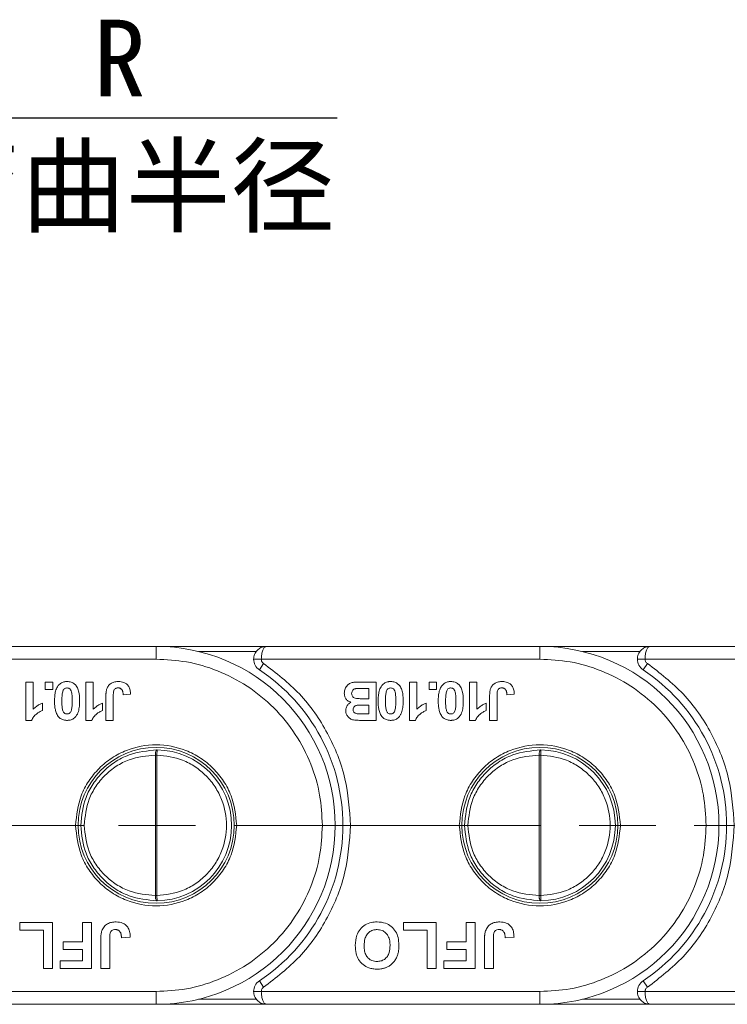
# Model space of a CAD drawing. Header units: millimetres. Extents: x 2698 to 3057, y -367 to -114.
# Tile 10 of 63: x 2834 to 2862, y -271 to -233. Entities that reach past the tile are written whole.
import ezdxf

# ---------------------------------------------------------------- set-up
doc = ezdxf.new("R2010")
doc.units = ezdxf.units.MM
doc.linetypes.add('ACAD_ISO08W100', pattern=[36, 24, -3, 6, -3])
doc.linetypes.add('CENTER', pattern=[0.6, 0.375, -0.075, 0.075, -0.075])
doc.layers.add('中心线', color=1, linetype='CENTER', lineweight=25)
doc.styles.add('18', font='仿宋_GB2312.ttf', dxfattribs={"height": 20})
doc.styles.get("Standard").update_dxf_attribs({"font": '仿宋_GB2312.ttf', "width": 0.8})
doc.dimstyles.new('ISO-10', dxfattribs={"dimtxt": 4, "dimasz": 2.5, "dimexe": 2, "dimexo": 0.625, "dimgap": 1.5, "dimtad": 1, "dimtoh": 1, "dimdsep": 46, "dimtxsty": 'Standard', "dimcen": 2.5, "dimadec": 0, "dimazin": 0, "dimtfac": 1, "dimtmove": 0, "dimatfit": 3, "dimfxl": 0, "dimarcsym": 0})

msp = doc.modelspace()

# ---------------------------------------------------------------- linework, layer by layer
at = {"color": 7, "linetype": 'Continuous', "lineweight": 15}
for p, q in [((2839.502, -257.045), (2828.813, -257.045)), ((2843.813, -257.045), (2839.502, -257.045)), ((2839.502, -257.045), (2839.502, -257.545)), ((2841.163, -257.245), (2843.413, -257.245)), ((2854.502, -257.045), (2843.813, -257.045)), ((2858.813, -257.045), (2854.502, -257.045)), ((2854.502, -257.045), (2854.502, -257.545)), ((2856.163, -257.245), (2858.413, -257.245)), ((2869.502, -257.045), (2858.813, -257.045)), ((2828.613, -257.545), (2839.502, -257.545)), ((2843.313, -257.545), (2843.613, -257.545)), ((2843.613, -257.545), (2854.502, -257.545)), ((2858.313, -257.545), (2858.613, -257.545)), ((2858.613, -257.545), (2869.502, -257.545)), ((2843.537, -257.962), (2843.703, -257.712)), ((2858.537, -257.962), (2858.703, -257.712)), ((2834.404, -258.439), (2834.693, -258.439)), ((2834.404, -259.939), (2834.404, -258.439)), ((2834.693, -258.439), (2834.693, -259.507)), ((2835.168, -258.439), (2835.457, -258.439)), ((2835.168, -258.728), (2835.168, -258.439)), ((2835.457, -258.728), (2835.168, -258.728)), ((2835.457, -258.439), (2835.457, -258.728)), ((2836.755, -259.939), (2836.755, -258.439)), ((2836.755, -258.439), (2837.043, -258.439)), ((2837.043, -258.439), (2837.043, -259.507)), ((2847.523, -258.689), (2847.818, -258.689)), ((2848.106, -258.439), (2847.598, -258.439)), ((2847.818, -258.689), (2847.818, -259.093)), ((2848.106, -258.439), (2848.106, -259.939)), ((2849.404, -258.439), (2849.693, -258.439)), ((2849.404, -259.939), (2849.404, -258.439)), ((2849.693, -258.439), (2849.693, -259.507)), ((2850.168, -258.439), (2850.457, -258.439)), ((2850.168, -258.728), (2850.168, -258.439)), ((2850.457, -258.728), (2850.168, -258.728)), ((2850.457, -258.439), (2850.457, -258.728)), ((2851.755, -258.439), (2852.043, -258.439)), ((2851.755, -259.939), (2851.755, -258.439)), ((2852.043, -258.439), (2852.043, -259.507)), ((2837.539, -259.939), (2837.539, -258.993)), ((2837.827, -258.968), (2837.827, -259.939)), ((2838.5, -258.92), (2838.212, -258.939)), ((2847.818, -259.093), (2847.561, -259.093)), ((2852.539, -259.939), (2852.539, -258.993)), ((2852.827, -258.968), (2852.827, -259.939)), ((2853.5, -258.92), (2853.212, -258.939)), ((2835.058, -259.266), (2835.058, -259.554)), ((2837.409, -259.266), (2837.409, -259.554)), ((2847.609, -259.343), (2847.818, -259.343)), ((2847.818, -259.343), (2847.818, -259.689)), ((2850.058, -259.266), (2850.058, -259.554)), ((2852.409, -259.266), (2852.409, -259.554)), ((2834.404, -259.939), (2834.635, -259.939)), ((2836.755, -259.939), (2836.986, -259.939)), ((2837.827, -259.939), (2837.539, -259.939)), ((2848.106, -259.939), (2847.502, -259.939)), ((2847.818, -259.689), (2847.635, -259.689)), ((2849.404, -259.939), (2849.635, -259.939)), ((2851.755, -259.939), (2851.986, -259.939)), ((2852.827, -259.939), (2852.539, -259.939)), ((2839.537, -261.095), (2839.535, -261.295)), ((2854.537, -261.095), (2854.535, -261.295)), ((2839.47, -261.295), (2839.47, -266.795)), ((2839.47, -261.295), (2839.535, -261.295)), ((2839.535, -261.295), (2839.535, -266.795)), ((2854.47, -261.295), (2854.47, -266.795)), ((2854.47, -261.295), (2854.535, -261.295)), ((2854.535, -261.295), (2854.535, -266.795)), ((2836.687, -264.045), (2836.552, -264.045)), ((2851.687, -264.045), (2851.552, -264.045)), ((2839.535, -266.795), (2839.47, -266.795)), ((2839.535, -266.795), (2839.537, -266.995)), ((2854.535, -266.795), (2854.47, -266.795)), ((2854.535, -266.795), (2854.537, -266.995)), ((2834.177, -268.145), (2834.177, -267.845)), ((2834.177, -267.845), (2835.446, -267.845)), ((2835.446, -267.845), (2835.446, -269.645)), ((2836.623, -267.845), (2836.969, -267.845)), ((2836.623, -268.607), (2836.623, -267.845)), ((2836.969, -267.845), (2836.969, -269.645)), ((2849.177, -267.845), (2850.446, -267.845)), ((2849.177, -268.145), (2849.177, -267.845)), ((2850.446, -267.845), (2850.446, -269.645)), ((2851.623, -267.845), (2851.969, -267.845)), ((2851.623, -268.607), (2851.623, -267.845)), ((2851.969, -267.845), (2851.969, -269.645)), ((2835.1, -268.145), (2834.177, -268.145)), ((2835.1, -269.645), (2835.1, -268.145)), ((2838.492, -268.422), (2838.146, -268.445)), ((2850.1, -268.145), (2849.177, -268.145)), ((2850.1, -269.645), (2850.1, -268.145)), ((2853.492, -268.422), (2853.146, -268.445)), ((2835.862, -268.907), (2835.862, -268.607)), ((2835.862, -268.607), (2836.623, -268.607)), ((2837.339, -269.645), (2837.339, -268.51)), ((2837.685, -268.48), (2837.685, -269.645)), ((2850.862, -268.907), (2850.862, -268.607)), ((2850.862, -268.607), (2851.623, -268.607)), ((2852.339, -269.645), (2852.339, -268.51)), ((2852.685, -268.48), (2852.685, -269.645)), ((2836.623, -268.907), (2835.862, -268.907)), ((2836.623, -269.345), (2836.623, -268.907)), ((2851.623, -268.907), (2850.862, -268.907)), ((2851.623, -269.345), (2851.623, -268.907)), ((2835.746, -269.645), (2835.746, -269.345)), ((2835.746, -269.345), (2836.623, -269.345)), ((2850.746, -269.645), (2850.746, -269.345)), ((2850.746, -269.345), (2851.623, -269.345)), ((2835.446, -269.645), (2835.1, -269.645)), ((2836.969, -269.645), (2835.746, -269.645)), ((2837.685, -269.645), (2837.339, -269.645)), ((2850.446, -269.645), (2850.1, -269.645)), ((2851.969, -269.645), (2850.746, -269.645)), ((2852.685, -269.645), (2852.339, -269.645)), ((2843.537, -270.129), (2843.703, -270.379)), ((2858.537, -270.129), (2858.703, -270.379)), ((2839.502, -270.545), (2828.613, -270.545)), ((2839.502, -270.545), (2839.502, -271.045)), ((2843.613, -270.545), (2843.313, -270.545)), ((2854.502, -270.545), (2843.613, -270.545)), ((2854.502, -270.545), (2854.502, -271.045)), ((2858.613, -270.545), (2858.313, -270.545)), ((2869.502, -270.545), (2858.613, -270.545)), ((2828.813, -271.045), (2839.502, -271.045)), ((2839.502, -271.045), (2843.813, -271.045)), ((2843.413, -270.845), (2841.163, -270.845)), ((2843.813, -271.045), (2854.502, -271.045)), ((2854.502, -271.045), (2858.813, -271.045)), ((2858.413, -270.845), (2856.163, -270.845)), ((2858.813, -271.045), (2869.502, -271.045))]:
    msp.add_line(p, q, dxfattribs=at)
for centre in [(2839.502, -264.045), (2854.502, -264.045)]:
    msp.add_circle(centre, 3.05, dxfattribs=at)
for centre, radius, start, end in [((2839.502, -264.045), 7, 270, 90), ((2854.502, -264.045), 7, 270, 90), ((2843.813, -257.545), 0.5, 180, 236.4427), ((2858.813, -257.545), 0.5, 180, 236.4427), ((2839.502, -264.045), 7.3, 303.5573, 56.4427), ((2854.502, -264.045), 7.3, 303.5573, 56.4427), ((2839.502, -264.045), 2.95, 270.6871, 89.3129), ((2854.502, -264.045), 2.95, 270.6871, 89.3129), ((2843.813, -270.545), 0.5, 123.5573, 180), ((2858.813, -270.545), 0.5, 123.5573, 180)]:
    msp.add_arc(centre, radius, start, end, dxfattribs=at)
for points, knots in [([(2843.313, -257.545), (2843.315, -257.514), (2843.318, -257.45), (2843.347, -257.356), (2843.393, -257.268), (2843.471, -257.172), (2843.574, -257.099), (2843.697, -257.053), (2843.773, -257.048), (2843.813, -257.045)], [0, 0, 0, 0, 0.11557, 0.23511, 0.359234, 0.48849, 0.700997, 0.839753, 1, 1, 1, 1]), ([(2843.813, -257.045), (2843.797, -257.048), (2843.767, -257.053), (2843.719, -257.099), (2843.676, -257.172), (2843.645, -257.268), (2843.627, -257.356), (2843.615, -257.45), (2843.614, -257.514), (2843.613, -257.545)], [0, 0, 0, 0, 0.160221, 0.298967, 0.511509, 0.64075, 0.764869, 0.884415, 1, 1, 1, 1]), ([(2858.313, -257.545), (2858.315, -257.514), (2858.318, -257.45), (2858.347, -257.356), (2858.393, -257.268), (2858.471, -257.172), (2858.574, -257.099), (2858.697, -257.053), (2858.773, -257.048), (2858.813, -257.045)], [0, 0, 0, 0, 0.11557, 0.23511, 0.359234, 0.48849, 0.700997, 0.839753, 1, 1, 1, 1]), ([(2858.813, -257.045), (2858.797, -257.048), (2858.767, -257.053), (2858.719, -257.099), (2858.676, -257.172), (2858.645, -257.268), (2858.627, -257.356), (2858.615, -257.45), (2858.614, -257.514), (2858.613, -257.545)], [0, 0, 0, 0, 0.1602207, 0.2989673, 0.5115092, 0.6407499, 0.764869, 0.8844146, 1, 1, 1, 1]), ([(2839.502, -257.545), (2839.898, -257.566), (2840.715, -257.61), (2841.926, -257.971), (2843.091, -258.571), (2844.13, -259.416), (2844.976, -260.456), (2845.575, -261.621), (2845.937, -262.832), (2845.98, -263.649), (2846.002, -264.045)], [0, 0, 0, 0, 0.116516, 0.240011, 0.368641, 0.5, 0.631359, 0.759989, 0.883484, 1, 1, 1, 1]), ([(2843.703, -257.712), (2843.69, -257.702), (2843.663, -257.682), (2843.635, -257.641), (2843.616, -257.595), (2843.614, -257.562), (2843.613, -257.545)], [0, 0, 0, 0, 0.249227, 0.499953, 0.749235, 1, 1, 1, 1]), ([(2854.502, -257.545), (2854.898, -257.566), (2855.715, -257.61), (2856.926, -257.971), (2858.091, -258.571), (2859.13, -259.416), (2859.976, -260.456), (2860.575, -261.621), (2860.937, -262.832), (2860.98, -263.649), (2861.002, -264.045)], [0, 0, 0, 0, 0.116516, 0.240011, 0.368641, 0.5, 0.631359, 0.759989, 0.883484, 1, 1, 1, 1]), ([(2858.703, -257.712), (2858.69, -257.702), (2858.663, -257.682), (2858.635, -257.641), (2858.616, -257.595), (2858.614, -257.562), (2858.613, -257.545)], [0, 0, 0, 0, 0.249227, 0.499953, 0.749235, 1, 1, 1, 1]), ([(2847.102, -264.045), (2847.058, -263.431), (2846.971, -262.182), (2846.26, -260.418), (2845.183, -258.85), (2844.191, -258.087), (2843.703, -257.712)], [0, 0, 0, 0, 0.246171, 0.5, 0.753829, 1, 1, 1, 1]), ([(2862.102, -264.045), (2862.058, -263.431), (2861.971, -262.182), (2861.26, -260.418), (2860.183, -258.85), (2859.191, -258.087), (2858.703, -257.712)], [0, 0, 0, 0, 0.246171, 0.5, 0.753829, 1, 1, 1, 1]), ([(2835.529, -259.179), (2835.531, -259.112), (2835.534, -258.983), (2835.566, -258.794), (2835.617, -258.655), (2835.666, -258.588), (2835.677, -258.572)], [0, 0, 0, 0, 0.315332, 0.60954, 0.905311, 1, 1, 1, 1]), ([(2835.677, -258.572), (2835.695, -258.553), (2835.729, -258.514), (2835.793, -258.471), (2835.862, -258.441), (2835.923, -258.427), (2835.976, -258.421), (2836.005, -258.42), (2836.019, -258.42)], [0, 0, 0, 0, 0.198198, 0.402912, 0.587132, 0.777233, 0.888271, 1, 1, 1, 1]), ([(2835.85, -258.817), (2835.856, -258.798), (2835.869, -258.758), (2835.905, -258.707), (2835.956, -258.678), (2835.995, -258.671), (2836.016, -258.67), (2836.019, -258.67)], [0, 0, 0, 0, 0.2541356, 0.511473, 0.7432956, 0.9551627, 1, 1, 1, 1]), ([(2836.019, -258.42), (2836.076, -258.425), (2836.179, -258.433), (2836.311, -258.512), (2836.416, -258.629), (2836.5, -258.857), (2836.506, -259.05), (2836.51, -259.182)], [0, 0, 0, 0, 0.163658, 0.30077, 0.437488, 0.617131, 1, 1, 1, 1]), ([(2836.019, -258.67), (2836.041, -258.672), (2836.079, -258.676), (2836.128, -258.704), (2836.168, -258.756), (2836.206, -258.857), (2836.219, -259.006), (2836.221, -259.121), (2836.221, -259.179)], [0, 0, 0, 0, 0.107873, 0.187625, 0.267851, 0.429991, 0.712205, 1, 1, 1, 1]), ([(2837.539, -258.993), (2837.539, -258.977), (2837.539, -258.943), (2837.541, -258.895), (2837.544, -258.847), (2837.551, -258.8), (2837.558, -258.754), (2837.567, -258.723), (2837.571, -258.708)], [0, 0, 0, 0, 0.17356, 0.347204, 0.509111, 0.671402, 0.835171, 1, 1, 1, 1]), ([(2837.571, -258.708), (2837.592, -258.663), (2837.633, -258.573), (2837.748, -258.479), (2837.887, -258.427), (2837.985, -258.422), (2838.037, -258.42)], [0, 0, 0, 0, 0.250131, 0.500424, 0.737579, 1, 1, 1, 1]), ([(2838.018, -258.67), (2837.993, -258.671), (2837.951, -258.673), (2837.899, -258.697), (2837.862, -258.733), (2837.829, -258.825), (2837.828, -258.906), (2837.827, -258.968)], [0, 0, 0, 0, 0.18477, 0.299721, 0.415218, 0.548197, 1, 1, 1, 1]), ([(2838.173, -258.752), (2838.166, -258.743), (2838.153, -258.724), (2838.128, -258.701), (2838.098, -258.684), (2838.069, -258.675), (2838.042, -258.67), (2838.026, -258.67), (2838.018, -258.67)], [0, 0, 0, 0, 0.186791, 0.379199, 0.55517, 0.738578, 0.868367, 1, 1, 1, 1]), ([(2838.037, -258.42), (2838.105, -258.425), (2838.216, -258.433), (2838.352, -258.511), (2838.442, -258.618), (2838.493, -258.761), (2838.498, -258.866), (2838.5, -258.92)], [0, 0, 0, 0, 0.260797, 0.425867, 0.59129, 0.792805, 1, 1, 1, 1]), ([(2838.212, -258.939), (2838.211, -258.928), (2838.21, -258.904), (2838.207, -258.871), (2838.202, -258.84), (2838.196, -258.81), (2838.187, -258.78), (2838.178, -258.762), (2838.173, -258.752)], [0, 0, 0, 0, 0.180506, 0.361241, 0.518043, 0.675328, 0.83608, 1, 1, 1, 1]), ([(2846.856, -258.874), (2846.863, -258.817), (2846.876, -258.705), (2846.966, -258.565), (2847.092, -258.474), (2847.187, -258.458), (2847.235, -258.449)], [0, 0, 0, 0, 0.2735428, 0.5385255, 0.7718929, 1, 1, 1, 1]), ([(2847.144, -258.887), (2847.147, -258.859), (2847.15, -258.813), (2847.186, -258.757), (2847.232, -258.721), (2847.274, -258.705), (2847.299, -258.7), (2847.305, -258.698)], [0, 0, 0, 0, 0.301028, 0.508382, 0.71537, 0.936658, 1, 1, 1, 1]), ([(2847.235, -258.449), (2847.251, -258.448), (2847.284, -258.445), (2847.351, -258.443), (2847.428, -258.441), (2847.516, -258.44), (2847.571, -258.439), (2847.598, -258.439)], [0, 0, 0, 0, 0.137451, 0.275017, 0.549913, 0.774954, 1, 1, 1, 1]), ([(2847.305, -258.698), (2847.323, -258.696), (2847.359, -258.692), (2847.413, -258.69), (2847.468, -258.689), (2847.505, -258.689), (2847.523, -258.689)], [0, 0, 0, 0, 0.248437, 0.498224, 0.749082, 1, 1, 1, 1]), ([(2848.178, -259.179), (2848.18, -259.112), (2848.183, -258.983), (2848.215, -258.794), (2848.266, -258.655), (2848.315, -258.588), (2848.327, -258.572)], [0, 0, 0, 0, 0.315332, 0.60954, 0.905311, 1, 1, 1, 1]), ([(2848.327, -258.572), (2848.344, -258.553), (2848.378, -258.514), (2848.442, -258.471), (2848.511, -258.441), (2848.572, -258.427), (2848.625, -258.421), (2848.654, -258.42), (2848.668, -258.42)], [0, 0, 0, 0, 0.198198, 0.402912, 0.587132, 0.777233, 0.888271, 1, 1, 1, 1]), ([(2848.499, -258.817), (2848.505, -258.798), (2848.518, -258.758), (2848.554, -258.707), (2848.605, -258.678), (2848.644, -258.671), (2848.665, -258.67), (2848.668, -258.67)], [0, 0, 0, 0, 0.254136, 0.511473, 0.743296, 0.955163, 1, 1, 1, 1]), ([(2848.668, -258.42), (2848.725, -258.425), (2848.828, -258.433), (2848.96, -258.512), (2849.065, -258.629), (2849.126, -258.794), (2849.155, -258.985), (2849.158, -259.116), (2849.159, -259.182)], [0, 0, 0, 0, 0.163542, 0.300556, 0.437178, 0.616694, 0.806563, 1, 1, 1, 1]), ([(2848.668, -258.67), (2848.69, -258.672), (2848.729, -258.676), (2848.777, -258.704), (2848.817, -258.756), (2848.855, -258.857), (2848.868, -259.006), (2848.87, -259.121), (2848.87, -259.179)], [0, 0, 0, 0, 0.107873, 0.187625, 0.267851, 0.429991, 0.712205, 1, 1, 1, 1]), ([(2850.529, -259.179), (2850.531, -259.112), (2850.534, -258.983), (2850.566, -258.794), (2850.617, -258.655), (2850.666, -258.588), (2850.677, -258.572)], [0, 0, 0, 0, 0.315332, 0.60954, 0.905311, 1, 1, 1, 1]), ([(2850.677, -258.572), (2850.695, -258.553), (2850.729, -258.514), (2850.793, -258.471), (2850.862, -258.441), (2850.923, -258.427), (2850.976, -258.421), (2851.005, -258.42), (2851.019, -258.42)], [0, 0, 0, 0, 0.198198, 0.402912, 0.587132, 0.777233, 0.888271, 1, 1, 1, 1]), ([(2850.85, -258.817), (2850.856, -258.798), (2850.869, -258.758), (2850.905, -258.707), (2850.956, -258.678), (2850.995, -258.671), (2851.016, -258.67), (2851.019, -258.67)], [0, 0, 0, 0, 0.2541356, 0.511473, 0.7432956, 0.9551627, 1, 1, 1, 1]), ([(2851.019, -258.42), (2851.076, -258.425), (2851.179, -258.433), (2851.311, -258.512), (2851.416, -258.629), (2851.5, -258.857), (2851.506, -259.05), (2851.51, -259.182)], [0, 0, 0, 0, 0.163658, 0.30077, 0.437488, 0.617131, 1, 1, 1, 1]), ([(2851.019, -258.67), (2851.041, -258.672), (2851.079, -258.676), (2851.128, -258.704), (2851.168, -258.756), (2851.206, -258.857), (2851.219, -259.006), (2851.221, -259.121), (2851.221, -259.179)], [0, 0, 0, 0, 0.107873, 0.187625, 0.267851, 0.429991, 0.712205, 1, 1, 1, 1]), ([(2852.539, -258.993), (2852.539, -258.977), (2852.539, -258.943), (2852.541, -258.895), (2852.544, -258.847), (2852.551, -258.8), (2852.558, -258.754), (2852.567, -258.723), (2852.571, -258.708)], [0, 0, 0, 0, 0.17356, 0.347204, 0.509111, 0.671402, 0.835171, 1, 1, 1, 1]), ([(2852.571, -258.708), (2852.592, -258.663), (2852.633, -258.573), (2852.748, -258.479), (2852.887, -258.427), (2852.985, -258.422), (2853.037, -258.42)], [0, 0, 0, 0, 0.250131, 0.500424, 0.737579, 1, 1, 1, 1]), ([(2853.018, -258.67), (2852.993, -258.671), (2852.951, -258.673), (2852.899, -258.697), (2852.862, -258.733), (2852.829, -258.825), (2852.828, -258.906), (2852.827, -258.968)], [0, 0, 0, 0, 0.18477, 0.299721, 0.415218, 0.548197, 1, 1, 1, 1]), ([(2853.173, -258.752), (2853.166, -258.743), (2853.153, -258.724), (2853.128, -258.701), (2853.098, -258.684), (2853.069, -258.675), (2853.042, -258.67), (2853.026, -258.67), (2853.018, -258.67)], [0, 0, 0, 0, 0.186791, 0.379199, 0.55517, 0.738578, 0.868367, 1, 1, 1, 1]), ([(2853.037, -258.42), (2853.105, -258.425), (2853.216, -258.433), (2853.352, -258.511), (2853.442, -258.618), (2853.493, -258.761), (2853.498, -258.866), (2853.5, -258.92)], [0, 0, 0, 0, 0.260797, 0.425867, 0.59129, 0.792805, 1, 1, 1, 1]), ([(2853.212, -258.939), (2853.211, -258.928), (2853.21, -258.904), (2853.207, -258.871), (2853.202, -258.84), (2853.196, -258.81), (2853.187, -258.78), (2853.178, -258.762), (2853.173, -258.752)], [0, 0, 0, 0, 0.180506, 0.361241, 0.518043, 0.675328, 0.83608, 1, 1, 1, 1]), ([(2835.676, -259.785), (2835.66, -259.762), (2835.626, -259.714), (2835.583, -259.612), (2835.55, -259.482), (2835.535, -259.353), (2835.53, -259.252), (2835.529, -259.203), (2835.529, -259.179)], [0, 0, 0, 0, 0.135635, 0.274835, 0.519526, 0.769892, 0.884878, 1, 1, 1, 1]), ([(2835.818, -259.179), (2835.818, -259.146), (2835.818, -259.096), (2835.821, -259.029), (2835.825, -258.968), (2835.831, -258.897), (2835.843, -258.844), (2835.85, -258.817)], [0, 0, 0, 0, 0.274633, 0.411949, 0.549338, 0.773806, 1, 1, 1, 1]), ([(2836.019, -259.689), (2835.998, -259.687), (2835.96, -259.683), (2835.912, -259.655), (2835.866, -259.597), (2835.831, -259.49), (2835.819, -259.341), (2835.818, -259.233), (2835.818, -259.179)], [0, 0, 0, 0, 0.104756, 0.185457, 0.266418, 0.46589, 0.731119, 1, 1, 1, 1]), ([(2836.221, -259.179), (2836.221, -259.212), (2836.221, -259.262), (2836.218, -259.329), (2836.214, -259.389), (2836.208, -259.461), (2836.195, -259.515), (2836.189, -259.542)], [0, 0, 0, 0, 0.273739, 0.410607, 0.547546, 0.772914, 1, 1, 1, 1]), ([(2836.51, -259.182), (2836.509, -259.215), (2836.508, -259.282), (2836.501, -259.383), (2836.487, -259.486), (2836.462, -259.589), (2836.425, -259.694), (2836.383, -259.755), (2836.361, -259.787)], [0, 0, 0, 0, 0.157873, 0.316094, 0.480864, 0.646911, 0.820617, 1, 1, 1, 1]), ([(2847.117, -259.236), (2847.069, -259.216), (2846.985, -259.181), (2846.902, -259.078), (2846.862, -258.975), (2846.858, -258.905), (2846.856, -258.874)], [0, 0, 0, 0, 0.318996, 0.561475, 0.803648, 1, 1, 1, 1]), ([(2847.561, -259.093), (2847.504, -259.092), (2847.41, -259.091), (2847.293, -259.081), (2847.218, -259.046), (2847.173, -259), (2847.148, -258.944), (2847.146, -258.906), (2847.144, -258.887)], [0, 0, 0, 0, 0.320671, 0.537349, 0.660051, 0.783678, 0.893223, 1, 1, 1, 1]), ([(2848.325, -259.785), (2848.309, -259.762), (2848.275, -259.714), (2848.232, -259.612), (2848.199, -259.482), (2848.184, -259.353), (2848.179, -259.252), (2848.178, -259.203), (2848.178, -259.179)], [0, 0, 0, 0, 0.135635, 0.274835, 0.519526, 0.769892, 0.884878, 1, 1, 1, 1]), ([(2848.467, -259.179), (2848.467, -259.146), (2848.467, -259.096), (2848.47, -259.029), (2848.474, -258.968), (2848.48, -258.897), (2848.492, -258.844), (2848.499, -258.817)], [0, 0, 0, 0, 0.274633, 0.411949, 0.549338, 0.773806, 1, 1, 1, 1]), ([(2848.668, -259.689), (2848.647, -259.687), (2848.609, -259.683), (2848.561, -259.655), (2848.515, -259.597), (2848.48, -259.49), (2848.468, -259.341), (2848.467, -259.233), (2848.467, -259.179)], [0, 0, 0, 0, 0.104756, 0.185457, 0.266418, 0.46589, 0.731119, 1, 1, 1, 1]), ([(2848.87, -259.179), (2848.87, -259.212), (2848.87, -259.262), (2848.867, -259.329), (2848.863, -259.389), (2848.857, -259.461), (2848.845, -259.515), (2848.838, -259.542)], [0, 0, 0, 0, 0.273739, 0.410607, 0.547546, 0.772914, 1, 1, 1, 1]), ([(2849.159, -259.182), (2849.158, -259.215), (2849.158, -259.282), (2849.15, -259.383), (2849.136, -259.486), (2849.111, -259.589), (2849.074, -259.694), (2849.032, -259.755), (2849.01, -259.787)], [0, 0, 0, 0, 0.157873, 0.316094, 0.480864, 0.646911, 0.820617, 1, 1, 1, 1]), ([(2850.676, -259.785), (2850.66, -259.762), (2850.626, -259.714), (2850.583, -259.612), (2850.55, -259.482), (2850.535, -259.353), (2850.53, -259.252), (2850.529, -259.203), (2850.529, -259.179)], [0, 0, 0, 0, 0.135635, 0.274835, 0.519526, 0.769892, 0.884878, 1, 1, 1, 1]), ([(2850.818, -259.179), (2850.818, -259.146), (2850.818, -259.096), (2850.821, -259.029), (2850.825, -258.968), (2850.831, -258.897), (2850.843, -258.844), (2850.85, -258.817)], [0, 0, 0, 0, 0.274633, 0.411949, 0.549338, 0.773806, 1, 1, 1, 1]), ([(2851.019, -259.689), (2850.998, -259.687), (2850.96, -259.683), (2850.912, -259.655), (2850.866, -259.597), (2850.831, -259.49), (2850.819, -259.341), (2850.818, -259.233), (2850.818, -259.179)], [0, 0, 0, 0, 0.104756, 0.185457, 0.266418, 0.46589, 0.731119, 1, 1, 1, 1]), ([(2851.221, -259.179), (2851.221, -259.212), (2851.221, -259.262), (2851.218, -259.329), (2851.214, -259.389), (2851.208, -259.461), (2851.195, -259.515), (2851.189, -259.542)], [0, 0, 0, 0, 0.273739, 0.410607, 0.547546, 0.772914, 1, 1, 1, 1]), ([(2851.51, -259.182), (2851.509, -259.215), (2851.508, -259.282), (2851.501, -259.383), (2851.487, -259.486), (2851.462, -259.589), (2851.425, -259.694), (2851.383, -259.755), (2851.361, -259.787)], [0, 0, 0, 0, 0.157873, 0.316094, 0.480864, 0.646911, 0.820617, 1, 1, 1, 1]), ([(2835.058, -259.554), (2835.016, -259.572), (2834.931, -259.609), (2834.816, -259.692), (2834.702, -259.795), (2834.658, -259.89), (2834.635, -259.939)], [0, 0, 0, 0, 0.231991, 0.470608, 0.725524, 1, 1, 1, 1]), ([(2834.693, -259.507), (2834.735, -259.467), (2834.809, -259.396), (2834.934, -259.318), (2835.016, -259.283), (2835.058, -259.266)], [0, 0, 0, 0, 0.394361, 0.694301, 1, 1, 1, 1]), ([(2836.189, -259.542), (2836.183, -259.561), (2836.169, -259.601), (2836.134, -259.652), (2836.083, -259.681), (2836.043, -259.688), (2836.023, -259.689), (2836.019, -259.689)], [0, 0, 0, 0, 0.25457, 0.512358, 0.744117, 0.959931, 1, 1, 1, 1]), ([(2837.409, -259.554), (2837.367, -259.572), (2837.282, -259.609), (2837.167, -259.692), (2837.053, -259.795), (2837.009, -259.89), (2836.986, -259.939)], [0, 0, 0, 0, 0.231991, 0.470608, 0.725524, 1, 1, 1, 1]), ([(2837.043, -259.507), (2837.086, -259.467), (2837.16, -259.396), (2837.285, -259.318), (2837.367, -259.283), (2837.409, -259.266)], [0, 0, 0, 0, 0.394361, 0.694301, 1, 1, 1, 1]), ([(2846.914, -259.562), (2846.915, -259.538), (2846.917, -259.491), (2846.938, -259.424), (2846.97, -259.362), (2847.011, -259.31), (2847.06, -259.266), (2847.098, -259.246), (2847.117, -259.236)], [0, 0, 0, 0, 0.172399, 0.3502072, 0.5158996, 0.6875344, 0.8409736, 1, 1, 1, 1]), ([(2847.502, -259.939), (2847.435, -259.938), (2847.342, -259.937), (2847.222, -259.924), (2847.129, -259.898), (2847.034, -259.838), (2846.957, -259.743), (2846.918, -259.646), (2846.915, -259.586), (2846.914, -259.562)], [0, 0, 0, 0, 0.2523398, 0.3530421, 0.4558678, 0.6131575, 0.7704603, 0.909852, 1, 1, 1, 1]), ([(2847.202, -259.518), (2847.204, -259.494), (2847.208, -259.452), (2847.243, -259.404), (2847.285, -259.372), (2847.332, -259.355), (2847.364, -259.35), (2847.378, -259.348)], [0, 0, 0, 0, 0.268432, 0.453803, 0.638696, 0.851003, 1, 1, 1, 1]), ([(2847.362, -259.684), (2847.337, -259.679), (2847.294, -259.672), (2847.245, -259.637), (2847.216, -259.597), (2847.203, -259.555), (2847.203, -259.529), (2847.202, -259.518)], [0, 0, 0, 0, 0.303614, 0.497825, 0.692545, 0.875004, 1, 1, 1, 1]), ([(2847.378, -259.348), (2847.394, -259.347), (2847.428, -259.345), (2847.483, -259.343), (2847.543, -259.343), (2847.587, -259.343), (2847.609, -259.343)], [0, 0, 0, 0, 0.2164547, 0.4332331, 0.716605, 1, 1, 1, 1]), ([(2848.838, -259.542), (2848.832, -259.561), (2848.818, -259.601), (2848.783, -259.652), (2848.732, -259.681), (2848.692, -259.688), (2848.672, -259.689), (2848.668, -259.689)], [0, 0, 0, 0, 0.25457, 0.512358, 0.744117, 0.959931, 1, 1, 1, 1]), ([(2850.058, -259.554), (2850.016, -259.572), (2849.931, -259.609), (2849.816, -259.692), (2849.702, -259.795), (2849.658, -259.89), (2849.635, -259.939)], [0, 0, 0, 0, 0.231991, 0.470608, 0.725524, 1, 1, 1, 1]), ([(2849.693, -259.507), (2849.735, -259.467), (2849.809, -259.396), (2849.934, -259.318), (2850.016, -259.283), (2850.058, -259.266)], [0, 0, 0, 0, 0.394361, 0.694301, 1, 1, 1, 1]), ([(2851.189, -259.542), (2851.183, -259.561), (2851.169, -259.601), (2851.134, -259.652), (2851.083, -259.681), (2851.043, -259.688), (2851.023, -259.689), (2851.019, -259.689)], [0, 0, 0, 0, 0.25457, 0.512358, 0.744117, 0.959931, 1, 1, 1, 1]), ([(2852.409, -259.554), (2852.367, -259.572), (2852.282, -259.609), (2852.167, -259.692), (2852.053, -259.795), (2852.009, -259.89), (2851.986, -259.939)], [0, 0, 0, 0, 0.231991, 0.470608, 0.725524, 1, 1, 1, 1]), ([(2852.043, -259.507), (2852.086, -259.467), (2852.16, -259.396), (2852.285, -259.318), (2852.367, -259.283), (2852.409, -259.266)], [0, 0, 0, 0, 0.394361, 0.694301, 1, 1, 1, 1]), ([(2836.019, -259.939), (2836.003, -259.939), (2835.969, -259.938), (2835.913, -259.93), (2835.849, -259.913), (2835.784, -259.882), (2835.725, -259.839), (2835.693, -259.803), (2835.676, -259.785)], [0, 0, 0, 0, 0.128333, 0.257433, 0.440518, 0.629161, 0.811609, 1, 1, 1, 1]), ([(2836.361, -259.787), (2836.344, -259.806), (2836.31, -259.845), (2836.246, -259.888), (2836.177, -259.918), (2836.116, -259.932), (2836.063, -259.938), (2836.034, -259.939), (2836.019, -259.939)], [0, 0, 0, 0, 0.198788, 0.404189, 0.586557, 0.774505, 0.886891, 1, 1, 1, 1]), ([(2847.635, -259.689), (2847.618, -259.689), (2847.585, -259.689), (2847.523, -259.689), (2847.463, -259.688), (2847.405, -259.687), (2847.377, -259.685), (2847.362, -259.684)], [0, 0, 0, 0, 0.1836, 0.367206, 0.683485, 0.841708, 1, 1, 1, 1]), ([(2848.668, -259.939), (2848.652, -259.939), (2848.618, -259.938), (2848.562, -259.93), (2848.498, -259.913), (2848.433, -259.882), (2848.374, -259.839), (2848.342, -259.803), (2848.325, -259.785)], [0, 0, 0, 0, 0.128333, 0.257433, 0.440518, 0.629161, 0.811609, 1, 1, 1, 1]), ([(2849.01, -259.787), (2848.993, -259.806), (2848.959, -259.845), (2848.895, -259.888), (2848.826, -259.918), (2848.765, -259.932), (2848.712, -259.938), (2848.683, -259.939), (2848.668, -259.939)], [0, 0, 0, 0, 0.198788, 0.404189, 0.586557, 0.774505, 0.886891, 1, 1, 1, 1]), ([(2851.019, -259.939), (2851.003, -259.939), (2850.969, -259.938), (2850.913, -259.93), (2850.849, -259.913), (2850.784, -259.882), (2850.725, -259.839), (2850.693, -259.803), (2850.676, -259.785)], [0, 0, 0, 0, 0.128333, 0.257433, 0.440518, 0.629161, 0.811609, 1, 1, 1, 1]), ([(2851.361, -259.787), (2851.344, -259.806), (2851.31, -259.845), (2851.246, -259.888), (2851.177, -259.918), (2851.116, -259.932), (2851.063, -259.938), (2851.034, -259.939), (2851.019, -259.939)], [0, 0, 0, 0, 0.198788, 0.404189, 0.586557, 0.774505, 0.886891, 1, 1, 1, 1]), ([(2842.652, -264.045), (2842.609, -263.649), (2842.544, -263.038), (2842.152, -262.303), (2841.745, -261.803), (2841.243, -261.393), (2840.509, -261.013), (2839.502, -260.819), (2838.494, -261.013), (2837.76, -261.393), (2837.259, -261.803), (2836.851, -262.303), (2836.459, -263.037), (2836.394, -263.649), (2836.352, -264.045)], [0, 0, 0, 0, 0.119721, 0.184834, 0.25, 0.315112, 0.380279, 0.5, 0.619721, 0.684834, 0.75, 0.815112, 0.880279, 1, 1, 1, 1]), ([(2836.552, -264.045), (2836.592, -263.671), (2836.654, -263.095), (2837.026, -262.405), (2837.405, -261.94), (2837.883, -261.556), (2838.578, -261.186), (2839.164, -261.131), (2839.537, -261.095)], [0, 0, 0, 0, 0.233939, 0.359576, 0.492264, 0.616298, 0.755442, 1, 1, 1, 1]), ([(2839.47, -261.295), (2839.471, -261.27), (2839.473, -261.231), (2839.482, -261.185), (2839.492, -261.147), (2839.506, -261.118), (2839.522, -261.099), (2839.532, -261.097), (2839.537, -261.095)], [0, 0, 0, 0, 0.24107, 0.367988, 0.499828, 0.704353, 0.840888, 1, 1, 1, 1]), ([(2857.652, -264.045), (2857.609, -263.649), (2857.544, -263.038), (2857.152, -262.303), (2856.745, -261.803), (2856.243, -261.393), (2855.509, -261.013), (2854.502, -260.819), (2853.494, -261.013), (2852.76, -261.393), (2852.259, -261.803), (2851.851, -262.303), (2851.459, -263.037), (2851.394, -263.649), (2851.352, -264.045)], [0, 0, 0, 0, 0.119721, 0.184834, 0.25, 0.315112, 0.380279, 0.5, 0.619721, 0.684834, 0.75, 0.815112, 0.880279, 1, 1, 1, 1]), ([(2851.552, -264.045), (2851.592, -263.671), (2851.654, -263.095), (2852.026, -262.405), (2852.405, -261.94), (2852.883, -261.556), (2853.578, -261.186), (2854.164, -261.131), (2854.537, -261.095)], [0, 0, 0, 0, 0.233939, 0.359576, 0.492264, 0.616298, 0.755442, 1, 1, 1, 1]), ([(2854.47, -261.295), (2854.471, -261.27), (2854.473, -261.231), (2854.482, -261.185), (2854.492, -261.147), (2854.506, -261.118), (2854.522, -261.099), (2854.532, -261.097), (2854.537, -261.095)], [0, 0, 0, 0, 0.24107, 0.367988, 0.499828, 0.704353, 0.840888, 1, 1, 1, 1]), ([(2836.687, -264.045), (2836.725, -263.696), (2836.784, -263.155), (2837.132, -262.512), (2837.493, -262.073), (2837.937, -261.718), (2838.587, -261.379), (2839.122, -261.328), (2839.47, -261.295)], [0, 0, 0, 0, 0.233156, 0.361419, 0.49116, 0.622216, 0.75471, 1, 1, 1, 1]), ([(2839.535, -261.295), (2839.877, -261.336), (2840.407, -261.398), (2841.04, -261.744), (2841.471, -262.099), (2841.823, -262.535), (2842.15, -263.172), (2842.317, -264.045), (2842.15, -264.919), (2841.823, -265.556), (2841.471, -265.992), (2841.04, -266.347), (2840.407, -266.692), (2839.877, -266.754), (2839.535, -266.795)], [0, 0, 0, 0, 0.1198042, 0.1849336, 0.25, 0.3151294, 0.3801958, 0.5, 0.6198042, 0.6849336, 0.75, 0.8151294, 0.8801958, 1, 1, 1, 1]), ([(2851.687, -264.045), (2851.725, -263.696), (2851.784, -263.155), (2852.132, -262.512), (2852.493, -262.073), (2852.937, -261.718), (2853.587, -261.379), (2854.122, -261.328), (2854.47, -261.295)], [0, 0, 0, 0, 0.233156, 0.361419, 0.49116, 0.622216, 0.75471, 1, 1, 1, 1]), ([(2854.535, -261.295), (2854.877, -261.336), (2855.407, -261.398), (2856.04, -261.744), (2856.471, -262.099), (2856.823, -262.535), (2857.15, -263.172), (2857.317, -264.045), (2857.15, -264.919), (2856.823, -265.556), (2856.471, -265.992), (2856.04, -266.347), (2855.407, -266.692), (2854.877, -266.754), (2854.535, -266.795)], [0, 0, 0, 0, 0.119804, 0.184934, 0.25, 0.315129, 0.380196, 0.5, 0.619804, 0.684934, 0.75, 0.815129, 0.880196, 1, 1, 1, 1]), ([(2836.352, -264.045), (2836.394, -264.441), (2836.459, -265.053), (2836.851, -265.787), (2837.258, -266.288), (2837.76, -266.697), (2838.494, -267.077), (2839.502, -267.272), (2840.509, -267.077), (2841.243, -266.697), (2841.744, -266.288), (2842.152, -265.787), (2842.544, -265.053), (2842.609, -264.441), (2842.652, -264.045)], [0, 0, 0, 0, 0.1197215, 0.1848336, 0.25, 0.3151121, 0.3802785, 0.5, 0.6197215, 0.6848336, 0.75, 0.8151121, 0.8802785, 1, 1, 1, 1]), ([(2839.537, -266.995), (2839.164, -266.96), (2838.578, -266.904), (2837.883, -266.534), (2837.405, -266.15), (2837.026, -265.685), (2836.654, -264.995), (2836.592, -264.42), (2836.552, -264.045)], [0, 0, 0, 0, 0.244558, 0.383693, 0.507736, 0.640415, 0.766061, 1, 1, 1, 1]), ([(2839.47, -266.795), (2839.122, -266.762), (2838.587, -266.711), (2837.937, -266.372), (2837.493, -266.018), (2837.132, -265.579), (2836.784, -264.936), (2836.725, -264.394), (2836.687, -264.045)], [0, 0, 0, 0, 0.24529, 0.377665, 0.50884, 0.638465, 0.766844, 1, 1, 1, 1]), ([(2846.002, -264.045), (2845.98, -264.442), (2845.937, -265.258), (2845.575, -266.47), (2844.976, -267.635), (2844.13, -268.674), (2843.091, -269.519), (2841.926, -270.119), (2840.715, -270.481), (2839.898, -270.524), (2839.502, -270.545)], [0, 0, 0, 0, 0.116516, 0.2400113, 0.3686408, 0.5, 0.6313592, 0.7599887, 0.883484, 1, 1, 1, 1]), ([(2843.703, -270.379), (2844.191, -270.003), (2845.183, -269.24), (2846.26, -267.672), (2846.971, -265.908), (2847.058, -264.66), (2847.102, -264.045)], [0, 0, 0, 0, 0.246171, 0.5, 0.753829, 1, 1, 1, 1]), ([(2851.352, -264.045), (2851.394, -264.441), (2851.459, -265.053), (2851.851, -265.787), (2852.258, -266.288), (2852.76, -266.697), (2853.494, -267.077), (2854.502, -267.272), (2855.509, -267.077), (2856.243, -266.697), (2856.744, -266.288), (2857.152, -265.787), (2857.544, -265.053), (2857.609, -264.441), (2857.652, -264.045)], [0, 0, 0, 0, 0.1197215, 0.1848336, 0.25, 0.3151121, 0.3802785, 0.5, 0.6197215, 0.6848336, 0.75, 0.8151121, 0.8802785, 1, 1, 1, 1]), ([(2854.537, -266.995), (2854.164, -266.96), (2853.578, -266.904), (2852.883, -266.534), (2852.405, -266.15), (2852.026, -265.685), (2851.654, -264.995), (2851.592, -264.42), (2851.552, -264.045)], [0, 0, 0, 0, 0.244558, 0.383693, 0.507736, 0.640415, 0.766061, 1, 1, 1, 1]), ([(2854.47, -266.795), (2854.122, -266.762), (2853.587, -266.711), (2852.937, -266.372), (2852.493, -266.018), (2852.132, -265.579), (2851.784, -264.936), (2851.725, -264.394), (2851.687, -264.045)], [0, 0, 0, 0, 0.24529, 0.377665, 0.50884, 0.638465, 0.766844, 1, 1, 1, 1]), ([(2861.002, -264.045), (2860.98, -264.442), (2860.937, -265.258), (2860.575, -266.47), (2859.976, -267.635), (2859.13, -268.674), (2858.091, -269.519), (2856.926, -270.119), (2855.715, -270.481), (2854.898, -270.524), (2854.502, -270.545)], [0, 0, 0, 0, 0.116516, 0.240011, 0.368641, 0.5, 0.631359, 0.759989, 0.883484, 1, 1, 1, 1]), ([(2858.703, -270.379), (2859.191, -270.003), (2860.183, -269.24), (2861.26, -267.672), (2861.971, -265.908), (2862.058, -264.66), (2862.102, -264.045)], [0, 0, 0, 0, 0.246171, 0.5, 0.753829, 1, 1, 1, 1]), ([(2839.537, -266.995), (2839.532, -266.994), (2839.522, -266.992), (2839.506, -266.973), (2839.492, -266.944), (2839.482, -266.906), (2839.473, -266.859), (2839.471, -266.82), (2839.47, -266.795)], [0, 0, 0, 0, 0.159136, 0.295678, 0.500172, 0.632027, 0.75895, 1, 1, 1, 1]), ([(2854.537, -266.995), (2854.532, -266.994), (2854.522, -266.992), (2854.506, -266.973), (2854.492, -266.944), (2854.482, -266.906), (2854.473, -266.859), (2854.471, -266.82), (2854.47, -266.795)], [0, 0, 0, 0, 0.159136, 0.295678, 0.500172, 0.632027, 0.75895, 1, 1, 1, 1]), ([(2837.378, -268.168), (2837.403, -268.114), (2837.452, -268.005), (2837.591, -267.892), (2837.758, -267.83), (2837.875, -267.825), (2837.936, -267.822)], [0, 0, 0, 0, 0.252615, 0.502607, 0.739519, 1, 1, 1, 1]), ([(2837.936, -267.822), (2838.023, -267.829), (2838.161, -267.839), (2838.324, -267.939), (2838.428, -268.07), (2838.484, -268.239), (2838.49, -268.363), (2838.492, -268.422)], [0, 0, 0, 0, 0.275623, 0.438658, 0.601859, 0.808255, 1, 1, 1, 1]), ([(2847.285, -268.743), (2847.294, -268.607), (2847.31, -268.382), (2847.464, -268.103), (2847.664, -267.927), (2847.9, -267.834), (2848.061, -267.826), (2848.136, -267.822)], [0, 0, 0, 0, 0.285867, 0.472386, 0.659209, 0.841724, 1, 1, 1, 1]), ([(2848.136, -267.822), (2848.25, -267.831), (2848.45, -267.846), (2848.702, -267.991), (2848.872, -268.188), (2848.977, -268.444), (2848.987, -268.632), (2848.992, -268.734)], [0, 0, 0, 0, 0.24017, 0.421217, 0.602249, 0.783608, 1, 1, 1, 1]), ([(2852.378, -268.168), (2852.403, -268.114), (2852.452, -268.005), (2852.591, -267.892), (2852.758, -267.83), (2852.875, -267.825), (2852.936, -267.822)], [0, 0, 0, 0, 0.252615, 0.502607, 0.739519, 1, 1, 1, 1]), ([(2852.936, -267.822), (2853.023, -267.829), (2853.161, -267.839), (2853.324, -267.939), (2853.428, -268.07), (2853.484, -268.239), (2853.49, -268.363), (2853.492, -268.422)], [0, 0, 0, 0, 0.275623, 0.438658, 0.601859, 0.808255, 1, 1, 1, 1]), ([(2837.339, -268.51), (2837.339, -268.477), (2837.34, -268.427), (2837.343, -268.36), (2837.349, -268.303), (2837.358, -268.238), (2837.371, -268.192), (2837.378, -268.168)], [0, 0, 0, 0, 0.2893179, 0.4339745, 0.5788177, 0.7885957, 1, 1, 1, 1]), ([(2837.914, -268.122), (2837.884, -268.124), (2837.834, -268.126), (2837.771, -268.155), (2837.727, -268.198), (2837.687, -268.309), (2837.686, -268.405), (2837.685, -268.48)], [0, 0, 0, 0, 0.18477, 0.299721, 0.415218, 0.548197, 1, 1, 1, 1]), ([(2838.099, -268.221), (2838.092, -268.21), (2838.076, -268.187), (2838.045, -268.159), (2838.01, -268.139), (2837.975, -268.128), (2837.943, -268.123), (2837.924, -268.122), (2837.914, -268.122)], [0, 0, 0, 0, 0.186791, 0.379199, 0.55517, 0.738578, 0.868367, 1, 1, 1, 1]), ([(2838.146, -268.445), (2838.146, -268.431), (2838.144, -268.404), (2838.14, -268.364), (2838.135, -268.326), (2838.127, -268.29), (2838.117, -268.255), (2838.105, -268.232), (2838.099, -268.221)], [0, 0, 0, 0, 0.180506, 0.361241, 0.518043, 0.675328, 0.83608, 1, 1, 1, 1]), ([(2847.631, -268.751), (2847.635, -268.66), (2847.643, -268.51), (2847.729, -268.318), (2847.851, -268.197), (2847.996, -268.131), (2848.093, -268.125), (2848.137, -268.122)], [0, 0, 0, 0, 0.299277, 0.48955, 0.681144, 0.854685, 1, 1, 1, 1]), ([(2848.137, -268.122), (2848.205, -268.129), (2848.326, -268.141), (2848.473, -268.239), (2848.582, -268.376), (2848.639, -268.554), (2848.644, -268.684), (2848.646, -268.746)], [0, 0, 0, 0, 0.2237252, 0.3964843, 0.568818, 0.7951848, 1, 1, 1, 1]), ([(2852.339, -268.51), (2852.339, -268.477), (2852.34, -268.427), (2852.343, -268.36), (2852.349, -268.303), (2852.358, -268.238), (2852.371, -268.192), (2852.378, -268.168)], [0, 0, 0, 0, 0.2893179, 0.4339745, 0.5788177, 0.7885957, 1, 1, 1, 1]), ([(2852.914, -268.122), (2852.884, -268.124), (2852.834, -268.126), (2852.771, -268.155), (2852.727, -268.198), (2852.687, -268.309), (2852.686, -268.405), (2852.685, -268.48)], [0, 0, 0, 0, 0.18477, 0.299721, 0.415218, 0.548197, 1, 1, 1, 1]), ([(2853.099, -268.221), (2853.092, -268.21), (2853.076, -268.187), (2853.045, -268.159), (2853.01, -268.139), (2852.975, -268.128), (2852.943, -268.123), (2852.924, -268.122), (2852.914, -268.122)], [0, 0, 0, 0, 0.186791, 0.379199, 0.55517, 0.738578, 0.868367, 1, 1, 1, 1]), ([(2853.146, -268.445), (2853.146, -268.431), (2853.144, -268.404), (2853.14, -268.364), (2853.135, -268.326), (2853.127, -268.29), (2853.117, -268.255), (2853.105, -268.232), (2853.099, -268.221)], [0, 0, 0, 0, 0.180506, 0.361241, 0.518043, 0.675328, 0.83608, 1, 1, 1, 1]), ([(2848.141, -269.668), (2848.086, -269.666), (2847.975, -269.662), (2847.782, -269.614), (2847.579, -269.5), (2847.406, -269.301), (2847.301, -269.039), (2847.29, -268.848), (2847.285, -268.743)], [0, 0, 0, 0, 0.115686, 0.234115, 0.41615, 0.598228, 0.779157, 1, 1, 1, 1]), ([(2848.137, -269.368), (2848.103, -269.367), (2848.036, -269.364), (2847.921, -269.333), (2847.805, -269.262), (2847.72, -269.159), (2847.674, -269.055), (2847.638, -268.925), (2847.634, -268.822), (2847.631, -268.751)], [0, 0, 0, 0, 0.11085, 0.2248, 0.390073, 0.555025, 0.658681, 0.765256, 1, 1, 1, 1]), ([(2848.646, -268.746), (2848.642, -268.839), (2848.634, -268.987), (2848.549, -269.176), (2848.431, -269.292), (2848.286, -269.359), (2848.186, -269.365), (2848.137, -269.368)], [0, 0, 0, 0, 0.3031124, 0.4857467, 0.6694826, 0.8397141, 1, 1, 1, 1]), ([(2848.992, -268.734), (2848.992, -268.768), (2848.991, -268.835), (2848.983, -268.923), (2848.97, -269), (2848.956, -269.065), (2848.937, -269.129), (2848.921, -269.171), (2848.912, -269.192)], [0, 0, 0, 0, 0.2138523, 0.428483, 0.5698835, 0.7116953, 0.8554018, 1, 1, 1, 1]), ([(2848.912, -269.192), (2848.901, -269.215), (2848.879, -269.262), (2848.839, -269.326), (2848.794, -269.386), (2848.731, -269.457), (2848.644, -269.535), (2848.562, -269.576), (2848.52, -269.598)], [0, 0, 0, 0, 0.133073, 0.266997, 0.39515, 0.524204, 0.757496, 1, 1, 1, 1]), ([(2848.52, -269.598), (2848.505, -269.604), (2848.474, -269.617), (2848.426, -269.632), (2848.378, -269.644), (2848.314, -269.656), (2848.235, -269.666), (2848.173, -269.668), (2848.141, -269.668)], [0, 0, 0, 0, 0.128731, 0.257866, 0.386626, 0.515715, 0.756976, 1, 1, 1, 1]), ([(2843.813, -271.045), (2843.773, -271.042), (2843.697, -271.037), (2843.574, -270.991), (2843.471, -270.919), (2843.393, -270.823), (2843.347, -270.734), (2843.318, -270.64), (2843.315, -270.577), (2843.313, -270.545)], [0, 0, 0, 0, 0.160221, 0.298967, 0.511509, 0.64075, 0.764869, 0.884415, 1, 1, 1, 1]), ([(2843.613, -270.545), (2843.614, -270.529), (2843.617, -270.496), (2843.635, -270.45), (2843.663, -270.409), (2843.689, -270.389), (2843.703, -270.379)], [0, 0, 0, 0, 0.249227, 0.499953, 0.749235, 1, 1, 1, 1]), ([(2843.613, -270.545), (2843.614, -270.577), (2843.615, -270.64), (2843.627, -270.734), (2843.645, -270.823), (2843.676, -270.919), (2843.719, -270.991), (2843.767, -271.037), (2843.797, -271.042), (2843.813, -271.045)], [0, 0, 0, 0, 0.1155697, 0.2351101, 0.3592344, 0.4884903, 0.7009975, 0.8397529, 1, 1, 1, 1]), ([(2858.813, -271.045), (2858.773, -271.042), (2858.697, -271.037), (2858.574, -270.991), (2858.471, -270.919), (2858.393, -270.823), (2858.347, -270.734), (2858.318, -270.64), (2858.315, -270.577), (2858.313, -270.545)], [0, 0, 0, 0, 0.160221, 0.298967, 0.511509, 0.64075, 0.764869, 0.884415, 1, 1, 1, 1]), ([(2858.613, -270.545), (2858.614, -270.529), (2858.617, -270.496), (2858.635, -270.45), (2858.663, -270.409), (2858.689, -270.389), (2858.703, -270.379)], [0, 0, 0, 0, 0.249227, 0.499953, 0.749235, 1, 1, 1, 1]), ([(2858.613, -270.545), (2858.614, -270.577), (2858.615, -270.64), (2858.627, -270.734), (2858.645, -270.823), (2858.676, -270.919), (2858.719, -270.991), (2858.767, -271.037), (2858.797, -271.042), (2858.813, -271.045)], [0, 0, 0, 0, 0.11557, 0.23511, 0.359234, 0.48849, 0.700997, 0.839753, 1, 1, 1, 1])]:
    msp.add_open_spline(points, degree=3, knots=knots, dxfattribs=at)
at = {"layer": '中心线', "linetype": 'ACAD_ISO08W100', "lineweight": 13, "ltscale": 0.5}
msp.add_line((2824.535, -264.045), (3022.793, -264.045), dxfattribs=at)

# ---------------------------------------------------------------- texts
at = {"layer": '中心线', "color": 5, "linetype": 'ByBlock', "lineweight": 13, "ltscale": 0.5, "char_height": 3, "width": 29.71666, "attachment_point": 1, "style": '18'}
for s, insert in [('R', (2837.053, -232.534)), ('弯曲半径', (2830.127, -237.537))]:
    msp.add_mtext(s, dxfattribs=dict(at, insert=insert))

# ---------------------------------------------------------------- leaders
at = {"color": 5, "lineweight": 9}
msp.add_leader([(2807.091, -253.725), (2829.135, -236.367), (2846.576, -236.367)], dimstyle='ISO-10', override={"dimgap": 1.5, "dimtad": 0}, dxfattribs=at)

doc.saveas('drawing.dxf')
